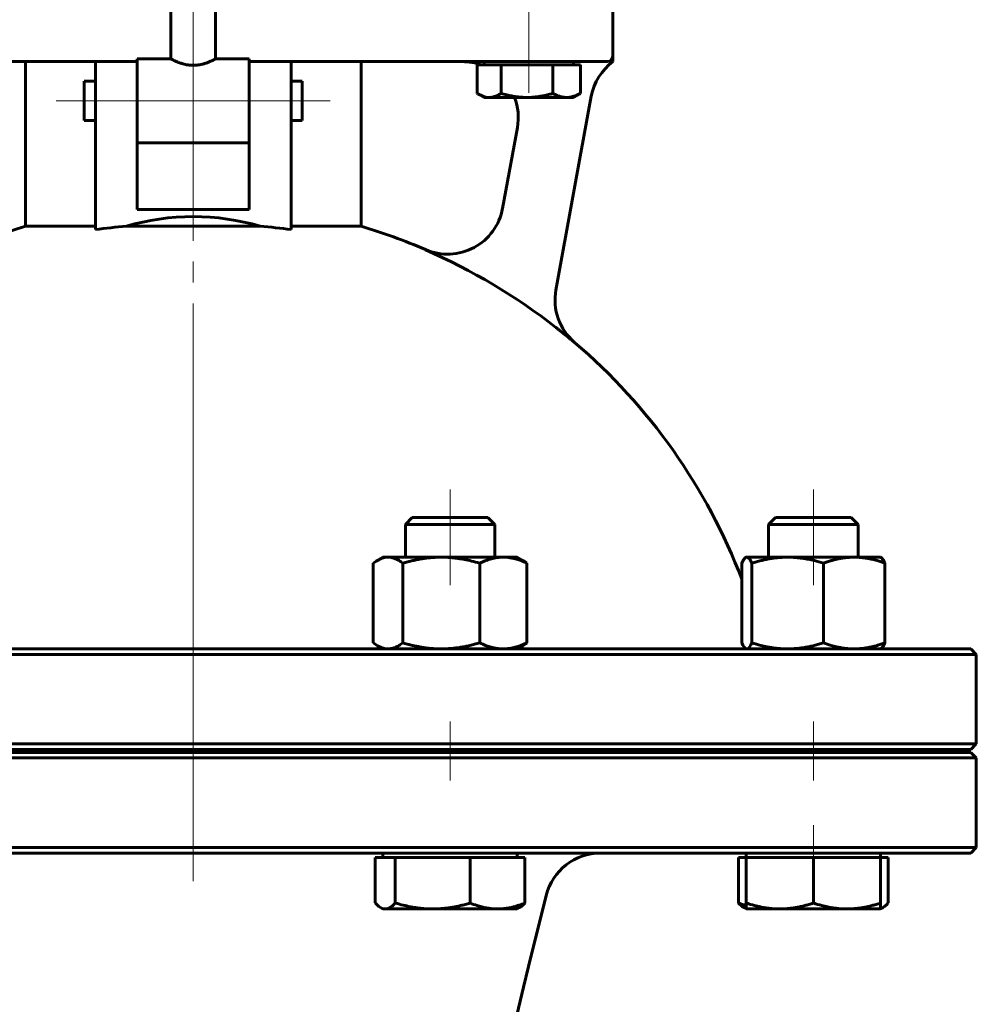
# Model space of a CAD drawing. Header units: millimetres. Extents: x 0 to 596, y 0 to 420.
# Tile 7 of 15: x 124 to 193, y 231 to 301. Entities that reach past the tile are written whole.
import ezdxf

# ---------------------------------------------------------------- set-up
doc = ezdxf.new("R2010")
doc.units = ezdxf.units.MM
for name, pattern in [('K5LT-1', [0]), ('K5LT_AXLED', [31.595926, 27.095926, -1.5, 1.5, -1.5]), ('K5LT_BASIC', [0])]:
    doc.linetypes.add(name, pattern=pattern)
doc.layers.add('Системный слой (1)', color=251, linetype='Continuous', true_color=0x6c6c6c)

# ---------------------------------------------------------------- blocks, each defined once
blk = doc.blocks.new('U0')
at = {"layer": 'Системный слой (1)', "color": 143, "linetype": 'K5LT_BASIC', "lineweight": 60, "true_color": 0x33acca}
for p, q in [((136.805, 256.234), (81.205, 256.234)), ((192.405, 256.234), (136.805, 256.234))]:
    blk.add_line(p, q, dxfattribs=at)
blk = doc.blocks.new('U3')
at = {"layer": 'Системный слой (1)', "color": 143, "linetype": 'K5LT_BASIC', "lineweight": 60, "true_color": 0x33acca}
for p, q in [((144.605, 296.834), (144.605, 295.434)), ((144.605, 295.434), (144.605, 294.034))]:
    blk.add_line(p, q, dxfattribs=at)
blk = doc.blocks.new('U4')
at = {"layer": 'Системный слой (1)', "color": 143, "linetype": 'K5LT_BASIC', "lineweight": 60, "true_color": 0x33acca}
for p, q in [((135.205, 298.434), (132.805, 298.434)), ((140.805, 298.434), (138.405, 298.434))]:
    blk.add_line(p, q, dxfattribs=at)
blk = doc.blocks.new('U7')
at = {"layer": 'Системный слой (1)', "color": 143, "linetype": 'K5LT_BASIC', "lineweight": 60, "true_color": 0x33acca}
for p, q in [((136.805, 248.834), (81.205, 248.834)), ((192.405, 248.834), (136.805, 248.834))]:
    blk.add_line(p, q, dxfattribs=at)
blk = doc.blocks.new('U9')
at = {"layer": 'Системный слой (1)', "color": 143, "linetype": 'K5LT_BASIC', "lineweight": 60, "true_color": 0x33acca}
for p, q in [((129.005, 295.434), (129.005, 296.834)), ((129.005, 294.034), (129.005, 295.434))]:
    blk.add_line(p, q, dxfattribs=at)
blk = doc.blocks.new('U12')
at = {"layer": 'Системный слой (1)', "color": 143, "linetype": 'K5LT_BASIC', "lineweight": 60, "true_color": 0x33acca}
for start, end in [(70.04988, 90), (349.6441, 21.09958)]:
    blk.add_arc((156.05, 294.234), 4, start, end, dxfattribs=at)
blk = doc.blocks.new('U14')
at = {"layer": 'Системный слой (1)', "color": 143, "linetype": 'K5LT_BASIC', "lineweight": 60, "true_color": 0x33acca}
for p, q in [((81.205, 241.634), (136.805, 241.634)), ((136.805, 241.634), (192.405, 241.634))]:
    blk.add_line(p, q, dxfattribs=at)
blk = doc.blocks.new('U17')
at = {"layer": 'Системный слой (1)', "color": 143, "linetype": 'K5LT_BASIC', "lineweight": 60, "true_color": 0x33acca}
for p, q in [((81.205, 249.034), (136.805, 249.034)), ((136.805, 249.034), (192.405, 249.034))]:
    blk.add_line(p, q, dxfattribs=at)
blk = doc.blocks.new('U21')
at = {"layer": 'Системный слой (1)', "color": 143, "linetype": 'K5LT_BASIC', "lineweight": 60, "true_color": 0x33acca}
for start, end in [(106.60143, 113.29474), (66.70526, 73.39857), (130.49686, 159.04859), (20.93284, 49.50314)]:
    blk.add_arc((136.805, 246.215), 42, start, end, dxfattribs=at)
blk = doc.blocks.new('U23')
at = {"layer": 'Системный слой (1)', "color": 143, "linetype": 'K5LT_BASIC', "lineweight": 60, "true_color": 0x33acca}
for p, q in [((186.371, 237.925), (186.505, 238.063)), ((185.951, 237.658), (186.007, 237.677)), ((186.007, 237.677), (186.064, 237.701)), ((186.064, 237.701), (186.121, 237.732)), ((186.121, 237.732), (186.243, 237.814)), ((186.243, 237.814), (186.371, 237.925))]:
    blk.add_line(p, q, dxfattribs=at)
blk = doc.blocks.new('U25')
at = {"layer": 'Системный слой (1)', "color": 143, "linetype": 'K5LT_BASIC', "lineweight": 60, "true_color": 0x33acca}
for p, q in [((176.44, 256.242), (176.556, 256.329)), ((176.556, 256.329), (176.678, 256.514)), ((176.678, 256.514), (176.75, 256.663)), ((176.392, 256.234), (176.44, 256.242))]:
    blk.add_line(p, q, dxfattribs=at)
blk = doc.blocks.new('U26')
at = {"layer": 'Системный слой (1)', "color": 143, "linetype": 'K5LT_BASIC', "lineweight": 60, "true_color": 0x33acca}
for p, q in [((149.679, 256.663), (149.783, 256.587)), ((149.783, 256.587), (149.883, 256.52)), ((149.883, 256.52), (149.981, 256.461)), ((149.981, 256.461), (150.239, 256.334)), ((150.239, 256.334), (150.489, 256.259)), ((150.489, 256.259), (150.737, 256.234))]:
    blk.add_line(p, q, dxfattribs=at)
blk = doc.blocks.new('U28')
at = {"layer": 'Системный слой (1)', "color": 143, "linetype": 'K5LT_BASIC', "lineweight": 60, "true_color": 0x33acca}
for p, q in [((149.82, 238.063), (149.954, 237.924)), ((149.954, 237.924), (150.082, 237.814)), ((150.082, 237.814), (150.204, 237.732)), ((150.204, 237.732), (150.316, 237.677)), ((150.316, 237.677), (150.427, 237.645)), ((150.427, 237.645), (150.537, 237.634))]:
    blk.add_line(p, q, dxfattribs=at)
blk = doc.blocks.new('U29')
at = {"layer": 'Системный слой (1)', "color": 143, "linetype": 'K5LT_BASIC', "lineweight": 60, "true_color": 0x33acca}
for p, q in [((181.151, 265.634), (178.442, 265.634)), ((183.86, 265.634), (181.151, 265.634))]:
    blk.add_line(p, q, dxfattribs=at)
blk = doc.blocks.new('U30')
at = {"layer": 'Системный слой (1)', "color": 143, "linetype": 'K5LT_BASIC', "lineweight": 60, "true_color": 0x33acca}
for p, q in [((157.113, 295.96), (157.14, 295.943)), ((157.14, 295.943), (157.167, 295.927)), ((157.167, 295.927), (157.194, 295.911)), ((157.194, 295.911), (157.464, 295.778)), ((157.464, 295.778), (157.719, 295.7)), ((157.719, 295.7), (157.969, 295.674))]:
    blk.add_line(p, q, dxfattribs=at)
blk = doc.blocks.new('U32')
at = {"layer": 'Системный слой (1)', "color": 143, "linetype": 'K5LT_BASIC', "lineweight": 60, "true_color": 0x33acca}
for p, q in [((176.222, 262.693), (176.131, 262.559)), ((176.311, 262.77), (176.222, 262.693)), ((176.338, 262.783), (176.311, 262.77)), ((176.365, 262.791), (176.338, 262.783)), ((176.392, 262.794), (176.365, 262.791)), ((176.131, 262.559), (176.033, 262.365))]:
    blk.add_line(p, q, dxfattribs=at)
blk = doc.blocks.new('U38')
at = {"layer": 'Системный слой (1)', "color": 143, "linetype": 'K5LT_BASIC', "lineweight": 60, "true_color": 0x33acca}
for p, q in [((185.993, 256.258), (186.083, 256.336)), ((186.083, 256.336), (186.176, 256.469)), ((186.176, 256.469), (186.274, 256.663)), ((185.993, 256.258), (185.993, 256.258))]:
    blk.add_line(p, q, dxfattribs=at)
blk = doc.blocks.new('U39')
at = {"layer": 'Системный слой (1)', "color": 143, "linetype": 'K5LT_BASIC', "lineweight": 60, "true_color": 0x33acca}
for p, q in [((175.798, 238.063), (175.987, 237.988)), ((175.987, 237.988), (176.171, 237.921)), ((176.171, 237.921), (176.351, 237.862))]:
    blk.add_line(p, q, dxfattribs=at)
blk = doc.blocks.new('U40')
at = {"layer": 'Системный слой (1)', "color": 143, "linetype": 'K5LT_BASIC', "lineweight": 60, "true_color": 0x33acca}
for p, q in [((176.033, 256.663), (176.107, 256.511)), ((176.107, 256.511), (176.2, 256.363)), ((176.2, 256.363), (176.288, 256.272)), ((176.288, 256.272), (176.311, 256.257)), ((176.311, 256.257), (176.337, 256.244)), ((176.337, 256.244), (176.365, 256.237)), ((176.365, 256.237), (176.392, 256.234))]:
    blk.add_line(p, q, dxfattribs=at)
blk = doc.blocks.new('U41')
at = {"layer": 'Системный слой (1)', "color": 143, "linetype": 'K5LT_BASIC', "lineweight": 60, "true_color": 0x33acca}
for p, q in [((186.015, 262.755), (185.993, 262.77)), ((185.993, 262.77), (185.993, 262.77)), ((186.105, 262.664), (186.015, 262.755)), ((186.199, 262.516), (186.105, 262.664)), ((186.274, 262.365), (186.199, 262.516))]:
    blk.add_line(p, q, dxfattribs=at)
blk = doc.blocks.new('U42')
at = {"layer": 'Системный слой (1)', "color": 143, "linetype": 'K5LT_BASIC', "lineweight": 60, "true_color": 0x33acca}
for p, q in [((150.239, 262.693), (149.981, 262.567)), ((150.491, 262.769), (150.239, 262.693)), ((150.737, 262.794), (150.491, 262.769)), ((149.783, 262.44), (149.679, 262.365)), ((149.883, 262.507), (149.783, 262.44)), ((149.981, 262.567), (149.883, 262.507))]:
    blk.add_line(p, q, dxfattribs=at)
blk = doc.blocks.new('U44')
at = {"layer": 'Системный слой (1)', "color": 143, "linetype": 'K5LT_BASIC', "lineweight": 60, "true_color": 0x33acca}
for p, q in [((153.258, 265.634), (152.465, 265.634)), ((157.883, 265.634), (153.258, 265.634))]:
    blk.add_line(p, q, dxfattribs=at)

msp = doc.modelspace()

# ---------------------------------------------------------------- linework, layer by layer
at = {"layer": 'Системный слой (1)', "color": 30, "linetype": 'K5LT_AXLED', "lineweight": 18, "true_color": 0xff8000}
for p, q in [((136.805, 253.8339), (136.805, 393.2339)), ((160.805, 304.4339), (160.805, 300.2339)), ((160.805, 300.2339), (160.805, 295.9938)), ((131.805, 295.4339), (127.005, 295.4339)), ((142.805, 295.4339), (130.805, 295.4339)), ((146.605, 295.4339), (141.805, 295.4339)), ((155.1738, 267.6339), (155.1738, 260.7939)), ((181.1512, 267.6339), (181.1512, 260.7939)), ((136.805, 239.6339), (136.805, 261.2034)), ((155.1738, 251.0339), (155.1738, 246.8339)), ((181.1512, 251.0339), (181.1512, 246.8339)), ((181.1512, 243.6339), (181.1512, 239.3138))]:
    msp.add_line(p, q, dxfattribs=at)
at = {"layer": 'Системный слой (1)', "color": 143, "linetype": 'K5LT_BASIC', "lineweight": 60, "true_color": 0x33acca}
for p, q in [((135.205, 298.4339), (135.205, 308.2339)), ((138.405, 298.4339), (138.405, 308.2339)), ((166.805, 298.6339), (166.805, 302.2339)), ((166.805, 298.2339), (166.805, 298.6339)), ((122.4232, 298.2339), (126.805, 298.2339)), ((124.805, 286.464), (124.805, 298.2339)), ((126.805, 298.2339), (129.805, 298.2339)), ((129.805, 293.1321), (129.805, 298.2339)), ((129.805, 298.2339), (132.805, 298.2339)), ((132.805, 298.4339), (132.805, 292.5189)), ((140.805, 292.5189), (140.805, 298.4339)), ((140.805, 298.2339), (143.805, 298.2339)), ((143.805, 298.2339), (146.805, 298.2339)), ((143.805, 298.2339), (143.805, 293.1321)), ((146.805, 298.2339), (151.1868, 298.2339)), ((148.805, 286.464), (148.805, 298.2339)), ((151.1868, 298.2339), (162.805, 298.2339)), ((157.1132, 297.9938), (157.1132, 295.9596)), ((157.1132, 297.9938), (157.9692, 297.9938)), ((157.605, 297.9938), (157.605, 298.2339)), ((157.9692, 297.9938), (158.8252, 297.9938)), ((158.8252, 297.9938), (158.8252, 295.9596)), ((158.8252, 297.9938), (160.6711, 297.9938)), ((160.6711, 297.9938), (162.517, 297.9938)), ((162.517, 297.9938), (163.5069, 297.9938)), ((162.517, 297.9938), (162.517, 295.9596)), ((162.805, 298.2339), (166.405, 298.2339)), ((163.5069, 297.9938), (164.4968, 297.9938)), ((164.005, 297.9938), (164.005, 298.2339)), ((164.4968, 297.9938), (164.4968, 295.9596)), ((129.005, 296.8339), (129.805, 296.8339)), ((143.805, 296.8339), (144.605, 296.8339)), ((157.605, 295.6738), (157.1937, 295.9113)), ((162.7406, 281.9018), (165.272, 295.7543)), ((164.005, 295.6738), (164.4163, 295.9113)), ((157.9692, 295.6738), (157.605, 295.6738)), ((160.6711, 295.6738), (157.9692, 295.6738)), ((163.5069, 295.6738), (160.6711, 295.6738)), ((164.005, 295.6738), (163.5069, 295.6738)), ((129.005, 294.0339), (129.805, 294.0339)), ((143.805, 294.0339), (144.605, 294.0339)), ((129.805, 286.2294), (129.805, 293.1321)), ((143.805, 293.1321), (143.805, 286.2294)), ((159.9853, 293.5148), (158.9271, 287.7245)), ((132.805, 287.6477), (132.805, 292.5189)), ((140.805, 292.4339), (132.805, 292.4339)), ((140.805, 292.5189), (140.805, 287.6477)), ((140.805, 287.6477), (132.805, 287.6477)), ((129.805, 286.464), (124.805, 286.464)), ((141.5819, 286.464), (132.0281, 286.464)), ((148.805, 286.464), (143.805, 286.464)), ((152.4646, 265.6339), (151.9738, 265.1431)), ((157.883, 265.6339), (158.3738, 265.1431)), ((178.442, 265.6339), (177.9512, 265.1431)), ((183.8605, 265.6339), (184.3512, 265.1431)), ((151.9738, 265.1431), (152.9111, 265.1431)), ((151.9738, 262.7939), (151.9738, 265.1431)), ((152.9111, 265.1431), (158.3738, 265.1431)), ((158.3738, 262.7939), (158.3738, 265.1431)), ((177.9512, 262.7939), (177.9512, 265.1431)), ((177.9512, 265.1431), (181.1512, 265.1431)), ((181.1512, 265.1431), (184.3512, 265.1431)), ((184.3512, 262.7939), (184.3512, 265.1431)), ((150.3738, 262.7939), (149.9808, 262.567)), ((150.3738, 262.7939), (150.7371, 262.7939)), ((150.7371, 262.7939), (154.5418, 262.7939)), ((154.5418, 262.7939), (158.9786, 262.7939)), ((158.9786, 262.7939), (159.9738, 262.7939)), ((159.9738, 262.7939), (160.3668, 262.567)), ((176.3105, 262.7704), (176.3091, 262.7695)), ((176.3512, 262.7939), (176.3105, 262.7704)), ((176.3512, 262.7939), (176.3916, 262.7939)), ((176.3916, 262.7939), (179.3093, 262.7939)), ((179.3093, 262.7939), (184.0689, 262.7939)), ((184.0689, 262.7939), (185.9512, 262.7939)), ((185.9512, 262.7939), (185.9919, 262.7704)), ((185.9919, 262.7704), (185.9934, 262.7695)), ((149.6795, 262.3652), (149.6795, 256.6626)), ((151.7947, 262.3652), (151.7947, 256.6626)), ((157.289, 262.3652), (157.289, 256.6626)), ((160.6681, 262.3652), (160.6681, 256.6626)), ((176.0339, 262.3673), (176.0281, 262.3652)), ((176.0281, 262.3652), (176.0281, 261.233)), ((176.033, 262.3652), (176.033, 256.6626)), ((176.7501, 262.3652), (176.7501, 256.6626)), ((181.8684, 262.3652), (181.8684, 256.6626)), ((186.2694, 262.3652), (186.2694, 256.6626)), ((186.2743, 262.3652), (186.2743, 256.6626)), ((150.3738, 256.2339), (149.9808, 256.4608)), ((159.9738, 256.2339), (160.3668, 256.4608)), ((80.805, 255.8339), (136.805, 255.8339)), ((136.805, 255.8339), (192.805, 255.8339)), ((176.3512, 256.2339), (176.3105, 256.2574)), ((185.9512, 256.2339), (185.9919, 256.2574)), ((185.9919, 256.2574), (185.9934, 256.2582)), ((192.405, 256.2339), (192.805, 255.8339)), ((192.805, 249.4339), (192.805, 255.8339)), ((136.805, 249.4339), (80.805, 249.4339)), ((192.805, 249.4339), (136.805, 249.4339)), ((192.405, 249.0339), (192.805, 249.4339)), ((151.9738, 248.8339), (151.9738, 249.0339)), ((158.3738, 248.8339), (158.3738, 249.0339)), ((176.805, 248.8339), (176.805, 249.0339)), ((177.9512, 248.8339), (177.9512, 249.0339)), ((184.3512, 248.8339), (184.3512, 249.0339)), ((192.405, 248.8339), (192.805, 248.4339)), ((80.805, 248.4339), (136.805, 248.4339)), ((136.805, 248.4339), (192.805, 248.4339)), ((192.805, 242.0339), (192.805, 248.4339)), ((136.805, 242.0339), (80.805, 242.0339)), ((192.805, 242.0339), (136.805, 242.0339)), ((150.3738, 241.3138), (150.3738, 241.6339)), ((159.9738, 241.3138), (159.9738, 241.6339)), ((176.3512, 241.3138), (176.3512, 241.6339)), ((185.9512, 241.3138), (185.9512, 241.6339)), ((192.405, 241.6339), (192.805, 242.0339)), ((149.8201, 241.3138), (150.5374, 241.3138)), ((149.8201, 241.3138), (149.8201, 238.0626)), ((150.5374, 241.3138), (151.2546, 241.3138)), ((151.2546, 241.3138), (153.9315, 241.3138)), ((151.2546, 241.3138), (151.2546, 238.0626)), ((153.9315, 241.3138), (156.6083, 241.3138)), ((156.6083, 241.3138), (158.5679, 241.3138)), ((156.6083, 241.3138), (156.6083, 238.0626)), ((158.5679, 241.3138), (160.5275, 241.3138)), ((160.5275, 241.3138), (160.5275, 238.0626)), ((175.7975, 241.3138), (175.7975, 238.0626)), ((175.7975, 241.3138), (176.3512, 241.3138)), ((176.3512, 241.3138), (176.3512, 238.0626)), ((176.3512, 241.3138), (178.7512, 241.3138)), ((178.7512, 241.3138), (181.1512, 241.3138)), ((181.1512, 241.3138), (183.5512, 241.3138)), ((181.1512, 241.3138), (181.1512, 238.0626)), ((183.5512, 241.3138), (185.9512, 241.3138)), ((185.9512, 241.3138), (185.9512, 238.0626)), ((185.9512, 241.3138), (186.5049, 241.3138)), ((186.5049, 241.3138), (186.5049, 238.0626)), ((160.7765, 233.5199), (162.0475, 238.604)), ((176.3512, 237.6338), (176.3512, 238.0626)), ((185.9512, 238.0626), (185.9512, 237.6338)), ((150.3738, 237.6338), (150.2045, 237.7316)), ((150.5374, 237.6338), (150.3738, 237.6338)), ((153.9315, 237.6338), (150.5374, 237.6338)), ((158.5679, 237.6338), (153.9315, 237.6338)), ((159.9738, 237.6338), (158.5679, 237.6338)), ((159.9738, 237.6338), (160.1431, 237.7316)), ((176.3512, 237.6338), (176.1819, 237.7316)), ((178.7512, 237.6338), (176.3512, 237.6338)), ((183.5512, 237.6338), (178.7512, 237.6338)), ((185.9512, 237.6338), (183.5512, 237.6338)), ((185.9512, 237.6338), (186.1206, 237.7316))]:
    msp.add_line(p, q, dxfattribs=at)
for centre, radius, start, end in [((166.405, 298.6339), 0.4, 270, 0), ((169.2068, 295.0352), 4, 126.902425, 169.644096), ((154.9962, 288.465), 4, 246.70526, 349.644096), ((136.805, 246.2148), 41.9767, 51.851679, 66.697941), ((166.6777, 281.1951), 4, 169.644096, 229.503143), ((165.9281, 237.6339), 4, 90, 165.963757), ((354.805, 185.0127), 200, 165.963757, 180)]:
    msp.add_arc(centre, radius, start, end, dxfattribs=at)
for centre, major_axis, ratio, start_param, end_param in [((136.805, 278.8389), (-12, 0), 0.6926775, 4.302968, 5.1218099), ((136.805, 268.2611), (-32.3228, 0), 0.5694155, -1.4224643, -1.3525011), ((136.805, 268.2611), (-32.3228, 0), 0.5694155, 4.4940938, 4.564057)]:
    msp.add_ellipse(centre, major_axis=major_axis, ratio=ratio, start_param=start_param, end_param=end_param, dxfattribs=at)
for points, knots in [([(138.405, 298.4339), (138.405, 298.4339), (138.4001, 298.4313), (138.3804, 298.4208), (138.3499, 298.4048), (138.3117, 298.3851), (138.2654, 298.3618), (138.2187, 298.3386), (138.165, 298.3129), (138.1054, 298.2852), (138.0407, 298.2562), (137.9711, 298.2264), (137.8898, 298.1934), (137.7958, 298.1574), (137.6778, 298.1167), (137.5593, 298.0805), (137.4238, 298.0447), (137.2891, 298.016), (137.1459, 297.9934), (137.0176, 297.9793), (136.8928, 297.9722), (136.7939, 297.9711), (136.6954, 297.9733), (136.5852, 297.9799), (136.4552, 297.9945), (136.3092, 298.0181), (136.1584, 298.0511), (136.0173, 298.0902), (135.8848, 298.1324), (135.7813, 298.1697), (135.6851, 298.2074), (135.6292, 298.2306), (135.5627, 298.2592), (135.491, 298.2912), (135.4056, 298.3316), (135.3222, 298.3728), (135.2634, 298.4031), (135.2233, 298.4241), (135.2076, 298.4325), (135.205, 298.4339), (135.205, 298.4339)], [0, 0, 0, 0, 1.3525384, 2.3671497, 3.3765936, 4.6953003, 5.3399233, 6.2976214, 7.2628484, 7.9264343, 8.9368617, 9.9355424, 10.5912108, 11.8553594, 13.0726268, 14.2025289, 15.2072083, 16.6984036, 17.652283, 18.765573, 19.8432994, 20.7091065, 21.224227, 22.2856276, 23.4068315, 24.4111512, 25.9189615, 27.2811679, 28.2440797, 29.7542171, 30.5343686, 31.5719059, 31.8265021, 33.0991176, 34.4781651, 35.7430386, 37.6355729, 38.7636505, 40.242411, 41, 41, 41, 41]), ([(157.9692, 295.6738), (158.0082, 295.6738), (158.0845, 295.6775), (158.1977, 295.694), (158.3059, 295.7194), (158.4268, 295.7578), (158.5629, 295.8138), (158.7013, 295.885), (158.7893, 295.9373), (158.8252, 295.9596)], [0, 0, 0, 0, 1.4810033, 2.8626717, 4.1512844, 5.363168, 7.1127658, 8.8326823, 10, 10, 10, 10]), ([(158.8252, 295.9596), (158.9622, 295.9201), (159.2203, 295.8519), (159.5759, 295.7763), (159.8926, 295.7253), (160.195, 295.6917), (160.4495, 295.6764), (160.6124, 295.6738), (160.6711, 295.6738)], [0, 0, 0, 0, 1.8056861, 3.5183883, 5.1040191, 6.5175992, 8.1093693, 9, 9, 9, 9]), ([(160.6711, 295.6738), (160.7552, 295.6738), (160.9196, 295.6775), (161.1639, 295.694), (161.3973, 295.7194), (161.6578, 295.7578), (161.9513, 295.8138), (162.2498, 295.885), (162.4396, 295.9373), (162.517, 295.9596)], [0, 0, 0, 0, 1.4810033, 2.8626717, 4.1512844, 5.363168, 7.1127658, 8.8326823, 10, 10, 10, 10]), ([(162.517, 295.9596), (162.5905, 295.9201), (162.7289, 295.8519), (162.9196, 295.7763), (163.0894, 295.7253), (163.2516, 295.6917), (163.3881, 295.6764), (163.4754, 295.6738), (163.5069, 295.6738)], [0, 0, 0, 0, 1.8056861, 3.5183883, 5.1040191, 6.5175992, 8.1093693, 9, 9, 9, 9]), ([(163.5069, 295.6738), (163.552, 295.6738), (163.6402, 295.6775), (163.7712, 295.694), (163.8963, 295.7194), (164.036, 295.7578), (164.1935, 295.8138), (164.3535, 295.885), (164.4553, 295.9373), (164.4968, 295.9596)], [0, 0, 0, 0, 1.4810033, 2.8626717, 4.1512844, 5.363168, 7.1127658, 8.8326823, 10, 10, 10, 10]), ([(164.0775, 278.1396), (164.021, 278.1871), (163.924, 278.2681), (163.7664, 278.3987), (163.6559, 278.4894), (163.5398, 278.5841), (163.4668, 278.6434), (163.3939, 278.7021), (163.3421, 278.7436), (163.2754, 278.7971), (163.2087, 278.8504), (163.1513, 278.896), (163.0766, 278.9554), (162.9915, 279.023), (162.8652, 279.1226), (162.79, 279.1812), (162.734, 279.2259)], [0, 0, 0, 0, 2.2308117, 3.8033123, 6.1480421, 6.5103569, 8.2960855, 8.9752061, 9.3045664, 10.2709888, 11.5032432, 11.8022173, 12.3973186, 14.2538855, 14.9054699, 17, 17, 17, 17]), ([(151.7947, 262.3652), (151.7033, 262.4343), (151.55, 262.5386), (151.359, 262.6415), (151.1944, 262.7118), (151.0431, 262.7589), (150.8862, 262.7877), (150.7874, 262.7939), (150.7371, 262.7939)], [0, 0, 0, 0, 2.0992976, 3.6661943, 4.8141621, 6.3662407, 7.6678686, 9, 9, 9, 9]), ([(154.5418, 262.7939), (154.4221, 262.7939), (154.1871, 262.7888), (153.8366, 262.7659), (153.4979, 262.7301), (153.1662, 262.6823), (152.8359, 262.623), (152.5002, 262.5514), (152.1537, 262.4662), (151.9162, 262.4005), (151.7947, 262.3652)], [0, 0, 0, 0, 1.5561945, 3.0194364, 4.4038421, 5.7276839, 7.0281179, 8.3245101, 9.6434552, 11, 11, 11, 11]), ([(157.289, 262.3652), (157.088, 262.4237), (156.7173, 262.5225), (156.2782, 262.6176), (155.9305, 262.6796), (155.6027, 262.7284), (155.2337, 262.768), (154.8658, 262.7898), (154.64, 262.7939), (154.5418, 262.7939)], [0, 0, 0, 0, 1.9742513, 3.7680806, 4.7008541, 5.7979446, 7.4303614, 8.8873454, 10, 10, 10, 10]), ([(158.9786, 262.7939), (158.9049, 262.7939), (158.7604, 262.7888), (158.5448, 262.7659), (158.3365, 262.7301), (158.1325, 262.6823), (157.9293, 262.623), (157.7229, 262.5514), (157.5098, 262.4662), (157.3637, 262.4005), (157.289, 262.3652)], [0, 0, 0, 0, 1.5561945, 3.0194364, 4.4038421, 5.7276839, 7.0281179, 8.3245101, 9.6434552, 11, 11, 11, 11]), ([(160.6681, 262.3652), (160.5221, 262.4343), (160.2772, 262.5386), (159.9722, 262.6415), (159.7092, 262.7118), (159.4674, 262.7589), (159.2168, 262.7877), (159.0589, 262.7939), (158.9786, 262.7939)], [0, 0, 0, 0, 2.0992976, 3.6661943, 4.8141621, 6.3662407, 7.6678686, 9, 9, 9, 9]), ([(176.0281, 262.3652), (176.0536, 262.4211), (176.1014, 262.5172), (176.1662, 262.6244), (176.2258, 262.7019), (176.2723, 262.7458), (176.3002, 262.7644), (176.3091, 262.7695)], [0, 0, 0, 0, 1.9873205, 3.838925, 5.4823064, 7.2028482, 8, 8, 8, 8]), ([(176.7501, 262.3652), (176.7192, 262.4343), (176.6672, 262.5386), (176.6024, 262.6415), (176.5466, 262.7118), (176.4953, 262.7589), (176.4421, 262.7877), (176.4086, 262.7939), (176.3916, 262.7939)], [0, 0, 0, 0, 2.0992976, 3.6661943, 4.8141621, 6.3662407, 7.6678686, 9, 9, 9, 9]), ([(179.3093, 262.7939), (179.1977, 262.7939), (178.9788, 262.7888), (178.6523, 262.7659), (178.3368, 262.7301), (178.0278, 262.6823), (177.7201, 262.623), (177.4074, 262.5514), (177.0846, 262.4662), (176.8633, 262.4005), (176.7501, 262.3652)], [0, 0, 0, 0, 1.5561945, 3.0194364, 4.4038421, 5.7276839, 7.0281179, 8.3245101, 9.6434552, 11, 11, 11, 11]), ([(181.8684, 262.3652), (181.6472, 262.4343), (181.2762, 262.5386), (180.8142, 262.6415), (180.416, 262.7118), (180.0497, 262.7589), (179.6701, 262.7877), (179.4309, 262.7939), (179.3093, 262.7939)], [0, 0, 0, 0, 2.0992976, 3.6661943, 4.8141621, 6.3662407, 7.6678686, 9, 9, 9, 9]), ([(184.0689, 262.7939), (183.973, 262.7939), (183.7848, 262.7888), (183.504, 262.7659), (183.2327, 262.7301), (182.967, 262.6823), (182.7024, 262.623), (182.4335, 262.5514), (182.156, 262.4662), (181.9657, 262.4005), (181.8684, 262.3652)], [0, 0, 0, 0, 1.5561945, 3.0194364, 4.4038421, 5.7276839, 7.0281179, 8.3245101, 9.6434552, 11, 11, 11, 11]), ([(186.2694, 262.3652), (186.0793, 262.4343), (185.7603, 262.5386), (185.363, 262.6415), (185.0205, 262.7118), (184.7056, 262.7589), (184.3792, 262.7877), (184.1735, 262.7939), (184.0689, 262.7939)], [0, 0, 0, 0, 2.0992976, 3.6661943, 4.8141621, 6.3662407, 7.6678686, 9, 9, 9, 9]), ([(185.9919, 262.7704), (186.0116, 262.759), (186.0487, 262.73), (186.1041, 262.6658), (186.1625, 262.5787), (186.2176, 262.4771), (186.2553, 262.3967), (186.2694, 262.3652)], [0, 0, 0, 0, 1.7965614, 3.3798847, 4.9691862, 6.8869487, 8, 8, 8, 8]), ([(150.7371, 256.2339), (150.7832, 256.2339), (150.8736, 256.239), (151.0086, 256.2618), (151.139, 256.2977), (151.2667, 256.3454), (151.3938, 256.4047), (151.5231, 256.4764), (151.6564, 256.5615), (151.7479, 256.6272), (151.7947, 256.6626)], [0, 0, 0, 0, 1.5561945, 3.0194364, 4.4038421, 5.7276839, 7.0281179, 8.3245101, 9.6434552, 11, 11, 11, 11]), ([(151.7947, 256.6626), (151.9956, 256.6041), (152.3663, 256.5053), (152.8055, 256.4101), (153.1532, 256.3481), (153.481, 256.2994), (153.8499, 256.2597), (154.2179, 256.238), (154.4437, 256.2339), (154.5418, 256.2339)], [0, 0, 0, 0, 1.9742513, 3.7680806, 4.7008541, 5.7979446, 7.4303614, 8.8873454, 10, 10, 10, 10]), ([(154.5418, 256.2339), (154.6615, 256.2339), (154.8966, 256.239), (155.247, 256.2618), (155.5858, 256.2977), (155.9175, 256.3454), (156.2478, 256.4047), (156.5835, 256.4764), (156.9299, 256.5615), (157.1675, 256.6272), (157.289, 256.6626)], [0, 0, 0, 0, 1.5561945, 3.0194364, 4.4038421, 5.7276839, 7.0281179, 8.3245101, 9.6434552, 11, 11, 11, 11]), ([(157.289, 256.6626), (157.435, 256.5934), (157.6799, 256.4892), (157.9849, 256.3863), (158.2479, 256.3159), (158.4897, 256.2688), (158.7403, 256.2401), (158.8982, 256.2339), (158.9786, 256.2339)], [0, 0, 0, 0, 2.0992976, 3.6661943, 4.8141621, 6.3662407, 7.6678686, 9, 9, 9, 9]), ([(158.9786, 256.2339), (159.0522, 256.2339), (159.1967, 256.239), (159.4123, 256.2618), (159.6206, 256.2977), (159.8246, 256.3454), (160.0278, 256.4047), (160.2342, 256.4764), (160.4473, 256.5615), (160.5934, 256.6272), (160.6681, 256.6626)], [0, 0, 0, 0, 1.5561945, 3.0194364, 4.4038421, 5.7276839, 7.0281179, 8.3245101, 9.6434552, 11, 11, 11, 11]), ([(176.7501, 256.6626), (176.9713, 256.5934), (177.3423, 256.4892), (177.8043, 256.3863), (178.2026, 256.3159), (178.5688, 256.2688), (178.9484, 256.2401), (179.1876, 256.2339), (179.3093, 256.2339)], [0, 0, 0, 0, 2.0992976, 3.6661943, 4.8141621, 6.3662407, 7.6678686, 9, 9, 9, 9]), ([(179.3093, 256.2339), (179.4208, 256.2339), (179.6397, 256.239), (179.9662, 256.2618), (180.2817, 256.2977), (180.5908, 256.3454), (180.8985, 256.4047), (181.2112, 256.4764), (181.5339, 256.5615), (181.7552, 256.6272), (181.8684, 256.6626)], [0, 0, 0, 0, 1.5561945, 3.0194364, 4.4038421, 5.7276839, 7.0281179, 8.3245101, 9.6434552, 11, 11, 11, 11]), ([(181.8684, 256.6626), (182.0586, 256.5934), (182.3775, 256.4892), (182.7748, 256.3863), (183.1173, 256.3159), (183.4322, 256.2688), (183.7586, 256.2401), (183.9643, 256.2339), (184.0689, 256.2339)], [0, 0, 0, 0, 2.0992976, 3.6661943, 4.8141621, 6.3662407, 7.6678686, 9, 9, 9, 9]), ([(184.0689, 256.2339), (184.1648, 256.2339), (184.3531, 256.239), (184.6338, 256.2618), (184.9051, 256.2977), (185.1709, 256.3454), (185.4354, 256.4047), (185.7043, 256.4764), (185.9818, 256.5615), (186.1721, 256.6272), (186.2694, 256.6626)], [0, 0, 0, 0, 1.5561945, 3.0194364, 4.4038421, 5.7276839, 7.0281179, 8.3245101, 9.6434552, 11, 11, 11, 11]), ([(186.2694, 256.6626), (186.2444, 256.6066), (186.1974, 256.5104), (186.1335, 256.403), (186.0746, 256.3251), (186.0285, 256.281), (186.0007, 256.2625), (185.9919, 256.2574)], [0, 0, 0, 0, 1.9771957, 3.8228541, 5.4669918, 7.1962948, 8, 8, 8, 8]), ([(150.5374, 237.6338), (150.5794, 237.6338), (150.6538, 237.6423), (150.7676, 237.6777), (150.877, 237.7319), (151.0073, 237.8209), (151.1316, 237.9306), (151.2214, 238.0255), (151.2546, 238.0626)], [0, 0, 0, 0, 1.6407894, 2.9296884, 4.4710243, 5.8916004, 7.8754941, 9, 9, 9, 9]), ([(151.2546, 238.0626), (151.4504, 238.004), (151.8117, 237.9052), (152.2396, 237.8101), (152.5784, 237.7481), (152.8978, 237.6993), (153.2573, 237.6597), (153.6158, 237.6379), (153.8358, 237.6338), (153.9315, 237.6338)], [0, 0, 0, 0, 1.9742513, 3.7680806, 4.7008541, 5.7979446, 7.4303614, 8.8873454, 10, 10, 10, 10]), ([(153.9315, 237.6338), (154.0481, 237.6338), (154.2771, 237.639), (154.6186, 237.6618), (154.9487, 237.6976), (155.2719, 237.7454), (155.5938, 237.8047), (155.9209, 237.8764), (156.2585, 237.9615), (156.4899, 238.0272), (156.6083, 238.0626)], [0, 0, 0, 0, 1.5561945, 3.0194364, 4.4038421, 5.7276839, 7.0281179, 8.3245101, 9.6434552, 11, 11, 11, 11]), ([(156.6083, 238.0626), (156.7777, 237.9934), (157.0618, 237.8891), (157.4155, 237.7862), (157.7205, 237.7159), (158.0009, 237.6688), (158.2916, 237.64), (158.4748, 237.6338), (158.5679, 237.6338)], [0, 0, 0, 0, 2.0992976, 3.6661943, 4.8141621, 6.3662407, 7.6678686, 9, 9, 9, 9]), ([(158.5679, 237.6338), (158.6533, 237.6338), (158.821, 237.639), (159.0709, 237.6618), (159.3126, 237.6976), (159.5492, 237.7454), (159.7848, 237.8047), (160.0243, 237.8764), (160.2714, 237.9615), (160.4408, 238.0272), (160.5275, 238.0626)], [0, 0, 0, 0, 1.5561945, 3.0194364, 4.4038421, 5.7276839, 7.0281179, 8.3245101, 9.6434552, 11, 11, 11, 11]), ([(160.5275, 238.0626), (160.4799, 238.0094), (160.3917, 237.9186), (160.2637, 237.8089), (160.1839, 237.7551), (160.1431, 237.7316)], [0, 0, 0, 0, 2.094107, 3.9598557, 6, 6, 6, 6]), ([(176.1819, 237.7316), (176.1395, 237.7561), (176.0579, 237.8114), (175.9296, 237.9223), (175.8433, 238.0115), (175.7975, 238.0626)], [0, 0, 0, 0, 2.1204198, 3.9842351, 6, 6, 6, 6]), ([(176.3512, 238.0626), (176.5587, 237.9934), (176.9066, 237.8891), (177.3398, 237.7862), (177.7133, 237.7159), (178.0568, 237.6688), (178.4128, 237.64), (178.6371, 237.6338), (178.7512, 237.6338)], [0, 0, 0, 0, 2.0992976, 3.6661943, 4.8141621, 6.3662407, 7.6678686, 9, 9, 9, 9]), ([(178.7512, 237.6338), (178.8558, 237.6338), (179.0611, 237.639), (179.3673, 237.6618), (179.6632, 237.6976), (179.953, 237.7454), (180.2416, 237.8047), (180.5349, 237.8764), (180.8375, 237.9615), (181.0451, 238.0272), (181.1512, 238.0626)], [0, 0, 0, 0, 1.5561945, 3.0194364, 4.4038421, 5.7276839, 7.0281179, 8.3245101, 9.6434552, 11, 11, 11, 11]), ([(181.1512, 238.0626), (181.3587, 237.9934), (181.7066, 237.8891), (182.1398, 237.7862), (182.5133, 237.7159), (182.8568, 237.6688), (183.2128, 237.64), (183.4371, 237.6338), (183.5512, 237.6338)], [0, 0, 0, 0, 2.0992976, 3.6661943, 4.8141621, 6.3662407, 7.6678686, 9, 9, 9, 9]), ([(183.5512, 237.6338), (183.6558, 237.6338), (183.8611, 237.639), (184.1673, 237.6618), (184.4632, 237.6976), (184.753, 237.7454), (185.0416, 237.8047), (185.3349, 237.8764), (185.6375, 237.9615), (185.8451, 238.0272), (185.9512, 238.0626)], [0, 0, 0, 0, 1.5561945, 3.0194364, 4.4038421, 5.7276839, 7.0281179, 8.3245101, 9.6434552, 11, 11, 11, 11])]:
    msp.add_open_spline(points, degree=3, knots=knots, dxfattribs=at)
for points in [[(164.4968, 295.9596), (164.47, 295.9429), (164.4431, 295.9268), (164.4161, 295.9112)], [(160.3668, 262.567), (160.4635, 262.5111), (160.5634, 262.4444), (160.6681, 262.3652)], [(160.6681, 256.6626), (160.5634, 256.5834), (160.4635, 256.5166), (160.3668, 256.4608)]]:
    msp.add_open_spline(points, degree=3, dxfattribs=at)
at = {"layer": 'Системный слой (1)', "color": 7, "linetype": 'K5LT-1'}
msp.add_open_spline([(153.4101, 284.7675), (153.4378, 284.7556), (153.4934, 284.7324), (153.5775, 284.6995), (153.6619, 284.6687), (153.7463, 284.64), (153.8311, 284.6132), (153.9447, 284.5801), (154.0629, 284.55), (154.183, 284.5236), (154.2792, 284.505), (154.3742, 284.489), (154.4713, 284.475), (154.5702, 284.4633), (154.6772, 284.4533), (154.7934, 284.4457), (154.9127, 284.4417), (155.0268, 284.4411), (155.1373, 284.4436), (155.2476, 284.4492), (155.3527, 284.4574), (155.4533, 284.4678), (155.5821, 284.4844), (155.72, 284.5073), (155.8423, 284.5326), (155.9258, 284.552), (155.9956, 284.5693), (156.0838, 284.5931), (156.1903, 284.6247), (156.3003, 284.6612), (156.4011, 284.6977), (156.4894, 284.7323), (156.5747, 284.7679), (156.6572, 284.8046), (156.7388, 284.8431), (156.8186, 284.8829), (156.897, 284.9243), (157.0001, 284.9816), (157.1012, 285.0424), (157.1985, 285.1053), (157.2717, 285.1549), (157.3433, 285.2057), (157.4205, 285.2632), (157.5123, 285.3351), (157.6173, 285.423), (157.7201, 285.5159), (157.8096, 285.6023), (157.8877, 285.682), (157.9638, 285.7642), (158.0317, 285.8418), (158.0923, 285.9144), (158.1644, 286.0048), (158.2553, 286.1269), (158.3392, 286.2508), (158.4058, 286.3572), (158.4545, 286.439), (158.502, 286.5235), (158.5687, 286.6491), (158.6327, 286.7826), (158.6912, 286.9196), (158.7304, 287.0185), (158.767, 287.1185), (158.7989, 287.2133), (158.8266, 287.303), (158.859, 287.4165), (158.8873, 287.5299), (158.9113, 287.6409), (158.922, 287.6966), (158.9271, 287.7245)], degree=3, knots=[2.7504826, 2.7504826, 2.7504826, 2.7504826, 2.7711359, 2.7917892, 2.8124425, 2.8330957, 2.853749, 2.8744023, 2.9157089, 2.940106, 2.9645031, 2.9881766, 3.0118501, 3.0355236, 3.0591972, 3.0877581, 3.116319, 3.1415645, 3.16681, 3.1920555, 3.217301, 3.240152, 3.263003, 3.3087049, 3.3404781, 3.3563647, 3.3722512, 3.3928888, 3.4219939, 3.4510991, 3.4735878, 3.4960765, 3.516714, 3.5373515, 3.5579891, 3.5786266, 3.5992641, 3.6199017, 3.6611767, 3.6830707, 3.7049647, 3.7266875, 3.7484104, 3.7749208, 3.8098988, 3.8448769, 3.8704615, 3.8960461, 3.9216306, 3.9472152, 3.9674263, 3.9876374, 4.0280596, 4.0753714, 4.0984044, 4.1214373, 4.1444703, 4.1675033, 4.2220603, 4.2463932, 4.2707261, 4.295059, 4.3193919, 4.3400438, 4.3606956, 4.4019993, 4.4230026, 4.4440059, 4.4440059, 4.4440059, 4.4440059], dxfattribs=at)

# ---------------------------------------------------------------- block references
at = {"layer": 'Системный слой (1)'}
for name in ['U4', 'U12', 'U9', 'U3', 'U30', 'U21', 'U44', 'U29', 'U42', 'U32', 'U41', 'U26', 'U40', 'U25', 'U38', 'U0', 'U17', 'U7', 'U14', 'U28', 'U39', 'U23']:
    msp.add_blockref(name, (0, 0), dxfattribs=at)

doc.saveas('drawing.dxf')
